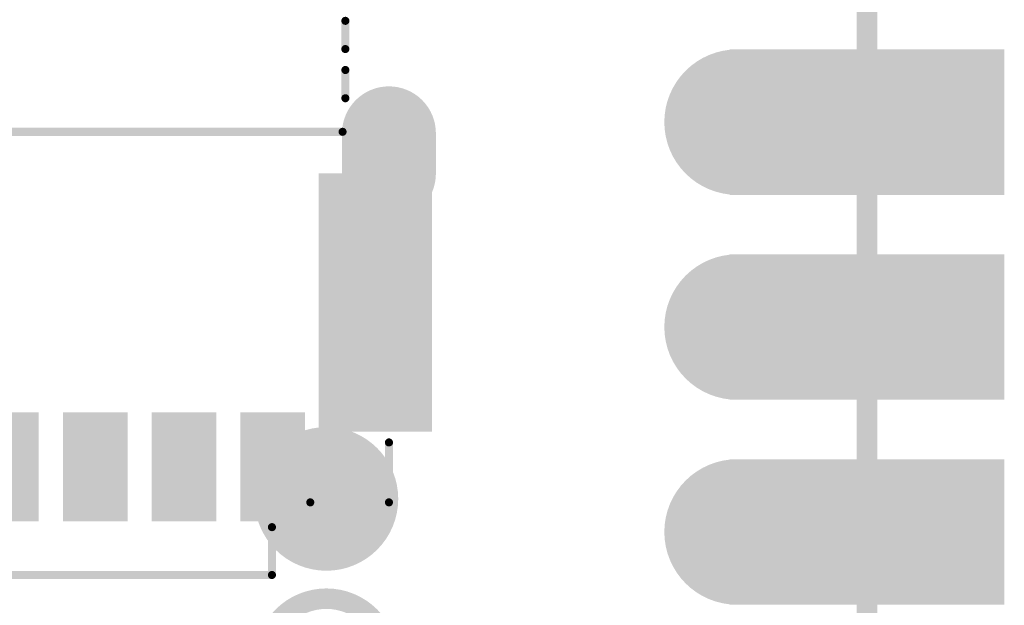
# Model space of a CAD drawing. Header units: millimetres. Extents: x 10.5 to 34.9, y 8.6 to 81.7.
# Tile 8 of 10: x 22.7 to 34.9, y 51.4 to 58.6. Entities that reach past the tile are written whole.
import ezdxf

# ---------------------------------------------------------------- set-up
doc = ezdxf.new("R2010")
doc.units = ezdxf.units.MM
doc.header["$MEASUREMENT"] = 0
for name, color, linetype in [('BottomLayer', 5, 'Continuous'), ('BottomOverlay', 54, 'Continuous'), ('BottomPaste', 16, 'Continuous'), ('BottomSolder', 6, 'Continuous'), ('KeepOutLayer', 6, 'Continuous'), ('Mechanical1', 6, 'Continuous'), ('MidLayer1', 16, 'Continuous'), ('MidLayer2', 76, 'Continuous'), ('MultiLayer', 9, 'Continuous'), ('TopLayer', 1, 'Continuous'), ('TopOverlay', 2, 'Continuous'), ('TopPaste', 8, 'Continuous'), ('TopSolder', 216, 'Continuous')]:
    doc.layers.add(name, color=color, linetype=linetype)

# ---------------------------------------------------------------- blocks, each defined once
blk = doc.blocks.new('P_________32')
at = {"layer": 'BottomLayer', "const_width": 0.0315}
for points in [[(0.33425, 0.05, 1), (0.36575, 0.05, 1)], [(0.33425, -0.05, 1), (0.36575, -0.05, 1)], [(0.33425, -0.15, 1), (0.36575, -0.15, 1)]]:
    blk.add_lwpolyline(points, format="xyb", close=True, dxfattribs=at)
at = {"layer": 'BottomLayer'}
for points in [[(0.35039, 0.0185), (0.47638, 0.0185), (0.35039, 0.0815), (0.47638, 0.0815)], [(0.35039, -0.0815), (0.47638, -0.0815), (0.35039, -0.0185), (0.47638, -0.0185)], [(0.35039, -0.1815), (0.47638, -0.1815), (0.35039, -0.1185), (0.47638, -0.1185)]]:
    blk.add_solid(points, dxfattribs=at)
at = {"layer": 'BottomSolder', "const_width": 0.0355}
for points in [[(0.33225, 0.05, 1), (0.36775, 0.05, 1)], [(0.33225, -0.05, 1), (0.36775, -0.05, 1)], [(0.33225, -0.15, 1), (0.36775, -0.15, 1)]]:
    blk.add_lwpolyline(points, format="xyb", close=True, dxfattribs=at)
at = {"layer": 'BottomSolder'}
for points in [[(0.34639, 0.0145), (0.48038, 0.0145), (0.34639, 0.0855), (0.48038, 0.0855)], [(0.34639, -0.0855), (0.48038, -0.0855), (0.34639, -0.0145), (0.48038, -0.0145)], [(0.34639, -0.1855), (0.48038, -0.1855), (0.34639, -0.1145), (0.48038, -0.1145)]]:
    blk.add_solid(points, dxfattribs=at)
at = {"layer": 'Mechanical1', "const_width": 0.01}
blk.add_lwpolyline([(0.41339, -0.96457), (0.41339, 0.96457)], dxfattribs=at)
at = {"layer": 'MidLayer1', "const_width": 0.0315}
for points in [[(0.33425, 0.05, 1), (0.36575, 0.05, 1)], [(0.33425, -0.05, 1), (0.36575, -0.05, 1)], [(0.33425, -0.15, 1), (0.36575, -0.15, 1)]]:
    blk.add_lwpolyline(points, format="xyb", close=True, dxfattribs=at)
at = {"layer": 'MidLayer1'}
for points in [[(0.35039, 0.0185), (0.47638, 0.0185), (0.35039, 0.0815), (0.47638, 0.0815)], [(0.35039, -0.0815), (0.47638, -0.0815), (0.35039, -0.0185), (0.47638, -0.0185)], [(0.35039, -0.1815), (0.47638, -0.1815), (0.35039, -0.1185), (0.47638, -0.1185)]]:
    blk.add_solid(points, dxfattribs=at)
at = {"layer": 'MidLayer2', "const_width": 0.0315}
for points in [[(0.33425, 0.05, 1), (0.36575, 0.05, 1)], [(0.33425, -0.05, 1), (0.36575, -0.05, 1)], [(0.33425, -0.15, 1), (0.36575, -0.15, 1)]]:
    blk.add_lwpolyline(points, format="xyb", close=True, dxfattribs=at)
at = {"layer": 'MidLayer2'}
for points in [[(0.35039, 0.0185), (0.47638, 0.0185), (0.35039, 0.0815), (0.47638, 0.0815)], [(0.35039, -0.0815), (0.47638, -0.0815), (0.35039, -0.0185), (0.47638, -0.0185)], [(0.35039, -0.1815), (0.47638, -0.1815), (0.35039, -0.1185), (0.47638, -0.1185)]]:
    blk.add_solid(points, dxfattribs=at)
at = {"layer": 'MultiLayer', "const_width": 0.0315}
for points in [[(0.33425, 0.05, 1), (0.36575, 0.05, 1)], [(0.33425, -0.05, 1), (0.36575, -0.05, 1)], [(0.33425, -0.15, 1), (0.36575, -0.15, 1)]]:
    blk.add_lwpolyline(points, format="xyb", close=True, dxfattribs=at)
at = {"layer": 'MultiLayer'}
for points in [[(0.35039, 0.0185), (0.47638, 0.0185), (0.35039, 0.0815), (0.47638, 0.0815)], [(0.35039, -0.0815), (0.47638, -0.0815), (0.35039, -0.0185), (0.47638, -0.0185)], [(0.35039, -0.1815), (0.47638, -0.1815), (0.35039, -0.1185), (0.47638, -0.1185)]]:
    blk.add_solid(points, dxfattribs=at)
at = {"layer": 'TopLayer', "const_width": 0.0315}
for points in [[(0.33425, 0.05, 1), (0.36575, 0.05, 1)], [(0.33425, -0.05, 1), (0.36575, -0.05, 1)], [(0.33425, -0.15, 1), (0.36575, -0.15, 1)]]:
    blk.add_lwpolyline(points, format="xyb", close=True, dxfattribs=at)
at = {"layer": 'TopLayer'}
for points in [[(0.35039, 0.0185), (0.47638, 0.0185), (0.35039, 0.0815), (0.47638, 0.0815)], [(0.35039, -0.0815), (0.47638, -0.0815), (0.35039, -0.0185), (0.47638, -0.0185)], [(0.35039, -0.1815), (0.47638, -0.1815), (0.35039, -0.1185), (0.47638, -0.1185)]]:
    blk.add_solid(points, dxfattribs=at)
at = {"layer": 'TopSolder', "const_width": 0.0355}
for points in [[(0.33225, 0.05, 1), (0.36775, 0.05, 1)], [(0.33225, -0.05, 1), (0.36775, -0.05, 1)], [(0.33225, -0.15, 1), (0.36775, -0.15, 1)]]:
    blk.add_lwpolyline(points, format="xyb", close=True, dxfattribs=at)
at = {"layer": 'TopSolder'}
for points in [[(0.34639, 0.0145), (0.48038, 0.0145), (0.34639, 0.0855), (0.48038, 0.0855)], [(0.34639, -0.0855), (0.48038, -0.0855), (0.34639, -0.0145), (0.48038, -0.0145)], [(0.34639, -0.1855), (0.48038, -0.1855), (0.34639, -0.1145), (0.48038, -0.1145)]]:
    blk.add_solid(points, dxfattribs=at)
blk = doc.blocks.new('TEST_1_27MM_B_139')
at = {"layer": 'BottomLayer', "const_width": 0.0125}
for points in [[(-0.27269, 0.0125, 1), (-0.26019, 0.0125, 1)], [(-0.24769, 0.0125, 1), (-0.23519, 0.0125, 1)], [(-0.27269, -0.0125, 1), (-0.26019, -0.0125, 1)], [(-0.24769, -0.0125, 1), (-0.23519, -0.0125, 1)]]:
    blk.add_lwpolyline(points, format="xyb", close=True, dxfattribs=at)
at = {"layer": 'BottomLayer'}
for points in [[(-0.26644, 0.025), (-0.26644, -0.025), (-0.24144, 0.025), (-0.24144, -0.025)], [(-0.27894, 0.0125), (-0.27894, -0.0125), (-0.22894, 0.0125), (-0.22894, -0.0125)]]:
    blk.add_solid(points, dxfattribs=at)
at = {"layer": 'BottomPaste', "const_width": 0.0125}
for points in [[(-0.27269, 0.0125, 1), (-0.26019, 0.0125, 1)], [(-0.24769, 0.0125, 1), (-0.23519, 0.0125, 1)], [(-0.27269, -0.0125, 1), (-0.26019, -0.0125, 1)], [(-0.24769, -0.0125, 1), (-0.23519, -0.0125, 1)]]:
    blk.add_lwpolyline(points, format="xyb", close=True, dxfattribs=at)
at = {"layer": 'BottomPaste'}
for points in [[(-0.26644, 0.025), (-0.26644, -0.025), (-0.24144, 0.025), (-0.24144, -0.025)], [(-0.27894, 0.0125), (-0.27894, -0.0125), (-0.22894, 0.0125), (-0.22894, -0.0125)]]:
    blk.add_solid(points, dxfattribs=at)
at = {"layer": 'BottomSolder', "const_width": 0.0145}
for points in [[(-0.27369, 0.0125, 1), (-0.25919, 0.0125, 1)], [(-0.24869, 0.0125, 1), (-0.23419, 0.0125, 1)], [(-0.27369, -0.0125, 1), (-0.25919, -0.0125, 1)], [(-0.24869, -0.0125, 1), (-0.23419, -0.0125, 1)]]:
    blk.add_lwpolyline(points, format="xyb", close=True, dxfattribs=at)
at = {"layer": 'BottomSolder'}
for points in [[(-0.26644, 0.027), (-0.26644, -0.027), (-0.24144, 0.027), (-0.24144, -0.027)], [(-0.28094, 0.0125), (-0.28094, -0.0125), (-0.22694, 0.0125), (-0.22694, -0.0125)]]:
    blk.add_solid(points, dxfattribs=at)
blk = doc.blocks.new('TF_SMD_H2_8____MUP_M617_2_141')
at = {"layer": 'BottomLayer', "const_width": 0.0378}
blk.add_lwpolyline([(-0.23327, -0.06426), (-0.23327, -0.08394)], dxfattribs=at)
at = {"layer": 'BottomLayer', "const_width": 0.0189}
for points in [[(-0.24272, -0.06426, 1), (-0.22382, -0.06426, 1)], [(-0.24272, -0.08394, 1), (-0.22382, -0.08394, 1)]]:
    blk.add_lwpolyline(points, format="xyb", close=True, dxfattribs=at)
at = {"layer": 'BottomSolder', "const_width": 0.0458}
blk.add_lwpolyline([(-0.23327, -0.06426), (-0.23327, -0.08394)], dxfattribs=at)
at = {"layer": 'BottomSolder', "const_width": 0.0229}
for points in [[(-0.24472, -0.06426, 1), (-0.22182, -0.06426, 1)], [(-0.24472, -0.08394, 1), (-0.22182, -0.08394, 1)]]:
    blk.add_lwpolyline(points, format="xyb", close=True, dxfattribs=at)
at = {"layer": 'MidLayer1', "const_width": 0.0378}
blk.add_lwpolyline([(-0.23327, -0.06426), (-0.23327, -0.08394)], dxfattribs=at)
at = {"layer": 'MidLayer1', "const_width": 0.0189}
for points in [[(-0.24272, -0.06426, 1), (-0.22382, -0.06426, 1)], [(-0.24272, -0.08394, 1), (-0.22382, -0.08394, 1)]]:
    blk.add_lwpolyline(points, format="xyb", close=True, dxfattribs=at)
at = {"layer": 'MidLayer2', "const_width": 0.0378}
blk.add_lwpolyline([(-0.23327, -0.06426), (-0.23327, -0.08394)], dxfattribs=at)
at = {"layer": 'MidLayer2', "const_width": 0.0189}
for points in [[(-0.24272, -0.06426, 1), (-0.22382, -0.06426, 1)], [(-0.24272, -0.08394, 1), (-0.22382, -0.08394, 1)]]:
    blk.add_lwpolyline(points, format="xyb", close=True, dxfattribs=at)
at = {"layer": 'MultiLayer', "const_width": 0.0378}
blk.add_lwpolyline([(-0.23327, -0.06426), (-0.23327, -0.08394)], dxfattribs=at)
at = {"layer": 'MultiLayer', "const_width": 0.0189}
for points in [[(-0.24272, -0.06426, 1), (-0.22382, -0.06426, 1)], [(-0.24272, -0.08394, 1), (-0.22382, -0.08394, 1)]]:
    blk.add_lwpolyline(points, format="xyb", close=True, dxfattribs=at)
at = {"layer": 'TopLayer', "const_width": 0.0378}
blk.add_lwpolyline([(-0.23327, -0.06426), (-0.23327, -0.08394)], dxfattribs=at)
at = {"layer": 'TopLayer', "const_width": 0.0189}
for points in [[(-0.24272, -0.06426, 1), (-0.22382, -0.06426, 1)], [(-0.24272, -0.08394, 1), (-0.22382, -0.08394, 1)]]:
    blk.add_lwpolyline(points, format="xyb", close=True, dxfattribs=at)
at = {"layer": 'TopLayer'}
for points in [[(-0.19035, 0.05425), (-0.1628, 0.05425), (-0.19035, 0.10346), (-0.1628, 0.10346)], [(-0.14705, 0.05425), (-0.11949, 0.05425), (-0.14705, 0.10346), (-0.11949, 0.10346)], [(-0.10374, 0.05425), (-0.07618, 0.05425), (-0.10374, 0.10346), (-0.07618, 0.10346)], [(-0.06043, 0.05425), (-0.03287, 0.05425), (-0.06043, 0.10346), (-0.03287, 0.10346)], [(-0.2522, -0.06236), (-0.20102, -0.06236), (-0.2522, 0.05969), (-0.20102, 0.05969)]]:
    blk.add_solid(points, dxfattribs=at)
at = {"layer": 'TopOverlay', "const_width": 0.00394}
for points in [[(0.17421, 0.13161), (-0.17618, 0.13161)], [(-0.17618, 0.13161), (-0.17618, 0.10827)], [(-0.23327, 0.09618), (-0.23327, 0.06693)], [(-0.19488, 0.09618), (-0.23327, 0.09618)], [(0.13828, -0.08465), (-0.21063, -0.08465)], [(-0.21201, -0.10104), (-0.21201, -0.11482)], [(-0.21201, -0.12503), (-0.21201, -0.13881)]]:
    blk.add_lwpolyline(points, dxfattribs=at)
at = {"layer": 'TopOverlay', "const_width": 0.00197}
for points in [[(-0.17717, 0.13161, 1), (-0.1752, 0.13161, 1)], [(-0.17717, 0.13161, 1), (-0.1752, 0.13161, 1)], [(-0.17717, 0.10827, 1), (-0.1752, 0.10827, 1)], [(-0.23425, 0.09618, 1), (-0.23228, 0.09618, 1)], [(-0.23425, 0.09618, 1), (-0.23228, 0.09618, 1)], [(-0.19587, 0.09618, 1), (-0.1939, 0.09618, 1)], [(-0.23425, 0.06693, 1), (-0.23228, 0.06693, 1)], [(-0.21161, -0.08465, 1), (-0.20965, -0.08465, 1)], [(-0.21299, -0.10104, 1), (-0.21102, -0.10104, 1)], [(-0.21299, -0.11482, 1), (-0.21102, -0.11482, 1)], [(-0.21299, -0.12503, 1), (-0.21102, -0.12503, 1)], [(-0.21299, -0.13881, 1), (-0.21102, -0.13881, 1)]]:
    blk.add_lwpolyline(points, format="xyb", close=True, dxfattribs=at)
at = {"layer": 'TopPaste'}
for points in [[(-0.19035, 0.05425), (-0.1628, 0.05425), (-0.19035, 0.10346), (-0.1628, 0.10346)], [(-0.14705, 0.05425), (-0.11949, 0.05425), (-0.14705, 0.10346), (-0.11949, 0.10346)], [(-0.10374, 0.05425), (-0.07618, 0.05425), (-0.10374, 0.10346), (-0.07618, 0.10346)], [(-0.06043, 0.05425), (-0.03287, 0.05425), (-0.06043, 0.10346), (-0.03287, 0.10346)], [(-0.2522, -0.06236), (-0.20102, -0.06236), (-0.2522, 0.05969), (-0.20102, 0.05969)]]:
    blk.add_solid(points, dxfattribs=at)
at = {"layer": 'TopSolder', "const_width": 0.0458}
blk.add_lwpolyline([(-0.23327, -0.06426), (-0.23327, -0.08394)], dxfattribs=at)
at = {"layer": 'TopSolder', "const_width": 0.0229}
for points in [[(-0.24472, -0.06426, 1), (-0.22182, -0.06426, 1)], [(-0.24472, -0.08394, 1), (-0.22182, -0.08394, 1)]]:
    blk.add_lwpolyline(points, format="xyb", close=True, dxfattribs=at)
at = {"layer": 'TopSolder'}
for points in [[(-0.19235, 0.05225), (-0.1608, 0.05225), (-0.19235, 0.10546), (-0.1608, 0.10546)], [(-0.14905, 0.05225), (-0.11749, 0.05225), (-0.14905, 0.10546), (-0.11749, 0.10546)], [(-0.10574, 0.05225), (-0.07418, 0.05225), (-0.10574, 0.10546), (-0.07418, 0.10546)], [(-0.06243, 0.05225), (-0.03087, 0.05225), (-0.06243, 0.10546), (-0.03087, 0.10546)], [(-0.2542, -0.06436), (-0.19902, -0.06436), (-0.2542, 0.06169), (-0.19902, 0.06169)]]:
    blk.add_solid(points, dxfattribs=at)

msp = doc.modelspace()

# ---------------------------------------------------------------- linework, layer by layer
at = {"layer": 'BottomOverlay'}
for points, const_width in [([(27.224, 52.69, 1), (25.697, 52.69, 1)], 0.254), ([(25.634, 52.69, 1), (25.761, 52.69, 1)], 0.127), ([(27.16, 52.69, 1), (27.287, 52.69, 1)], 0.127), ([(27.224, 50.69, 1), (25.697, 50.69, 1)], 0.254)]:
    msp.add_lwpolyline(points, format="xyb", close=True, dxfattribs=dict(at, const_width=const_width))
at = {"layer": 'KeepOutLayer', "const_width": 0.254}
msp.add_lwpolyline([(33.161, 31.59), (33.161, 80.59)], dxfattribs=at)

# ---------------------------------------------------------------- block references
at = {"xscale": 25.4, "yscale": 25.4, "zscale": 25.4}
msp.add_blockref('P_________32', (22.66, 56.09), dxfattribs=at)
for name, p, rotation in [('TF_SMD_H2_8____MUP_M617_2_141', (21.311, 55.09), 180), ('TEST_1_27MM_B_139', (26.461, 59.157), 90)]:
    msp.add_blockref(name, p, dxfattribs=dict(at, rotation=rotation))

doc.saveas('drawing.dxf')
